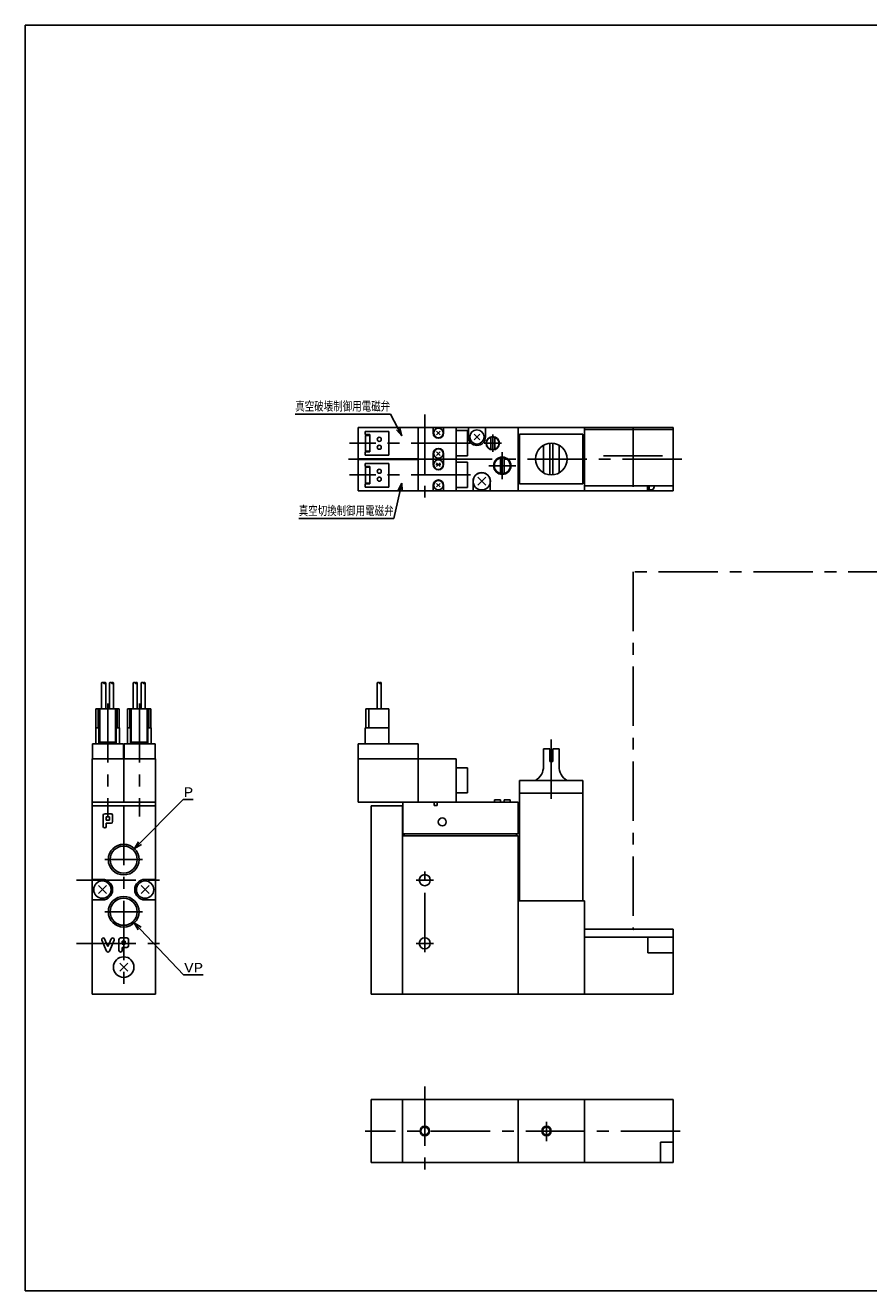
# Model space of a CAD drawing. Extents: x 20 to 584, y 10 to 410.
# Tile 1 of 2: x 20 to 287, y 10 to 410. Entities that reach past the tile are written whole.
import ezdxf
from ezdxf.enums import TextEntityAlignment as Align

# ---------------------------------------------------------------- set-up
doc = ezdxf.new("R2010")
doc.units = 0
doc.header["$LTSCALE"] = 15
doc.linetypes.add('CENTER', pattern=[2, 1.25, -0.25, 0.25, -0.25])
doc.layers.add('CSLAYER1', color=7, linetype='CONTINUOUS')
doc.styles.add('FX_FONT', font='monotxt', dxfattribs={"height": 1, "bigfont": 'bigfont'})

# ---------------------------------------------------------------- blocks, each defined once
blk = doc.blocks.new('FXDIM0000')
at = {"layer": 'CSLAYER1', "color": 3, "linetype": 'CONTINUOUS'}
for p, q in [((135.47322, 287.10301), (105.368385, 287.10301)), ((139.015137, 280.263446), (135.47322, 287.10301)), ((139.015137, 280.263446), (137.330099, 282.110241)), ((139.015137, 280.263446), (138.479249, 282.705336))]:
    blk.add_line(p, q, dxfattribs=at)
at = {"layer": 'CSLAYER1', "color": 3, "style": 'FX_FONT', "width": 1.034483}
blk.add_text('真空破壊制御用電磁弁', height=3, dxfattribs=at).set_placement((105.368385, 287.903015), (135.368385, 287.903015), align=Align.FIT)
blk = doc.blocks.new('FXDIM0001')
at = {"layer": 'CSLAYER1', "color": 3, "linetype": 'CONTINUOUS'}
for p, q in [((139.015137, 265.301901), (136.572435, 254.065474)), ((139.015137, 265.301901), (137.869879, 263.079653)), ((139.015137, 265.301901), (139.134438, 262.804749)), ((136.572435, 254.065474), (106.467598, 254.065474))]:
    blk.add_line(p, q, dxfattribs=at)
at = {"layer": 'CSLAYER1', "color": 3, "style": 'FX_FONT', "width": 1.034483}
blk.add_text('真空切換制御用電磁弁', height=3, dxfattribs=at).set_placement((106.467598, 254.865479), (136.467598, 254.865479), align=Align.FIT)
blk = doc.blocks.new('FXDIM0002')
at = {"layer": 'CSLAYER1', "color": 3, "linetype": 'CONTINUOUS'}
for p, q in [((54.540817, 149.7418), (69.911412, 165.311042)), ((69.911412, 165.311042), (73.111421, 165.311042)), ((54.540817, 149.7418), (55.776891, 151.914844)), ((54.540817, 149.7418), (56.69781, 151.005674))]:
    blk.add_line(p, q, dxfattribs=at)
at = {"layer": 'CSLAYER1', "color": 3, "style": 'FX_FONT', "width": 1.5}
blk.add_text('P', height=3, rotation=360, dxfattribs=at).set_placement((70.111427, 166.111038), (73.111427, 166.111038), align=Align.FIT)
blk = doc.blocks.new('FXDIM0003')
at = {"layer": 'CSLAYER1', "color": 3, "linetype": 'CONTINUOUS'}
for p, q in [((54.469541, 126.248674), (70.037634, 109.822804)), ((54.469541, 126.248674), (56.600326, 124.941097)), ((54.469541, 126.248674), (55.661066, 124.050887)), ((70.037634, 109.822804), (76.237633, 109.822804))]:
    blk.add_line(p, q, dxfattribs=at)
at = {"layer": 'CSLAYER1', "color": 3, "style": 'FX_FONT', "width": 1.2}
blk.add_text('VP', height=3, rotation=360, dxfattribs=at).set_placement((70.237633, 110.622803), (76.237633, 110.622803), align=Align.FIT)

msp = doc.modelspace()

# ---------------------------------------------------------------- linework, layer by layer
at = {"layer": 'CSLAYER1', "color": 7, "linetype": 'CONTINUOUS'}
for p, q in [((20, 10), (20, 410)), ((20, 410), (584, 410)), ((20, 10), (584, 10))]:
    msp.add_line(p, q, dxfattribs=at)
at = {"layer": 'CSLAYER1', "color": 3, "linetype": 'CENTER'}
for p, q in [((146.325043, 286.955924), (146.325043, 258.153166)), ((167.825043, 275.124878), (167.825043, 280.624878)), ((212.225043, 282.874878), (212.225043, 262.874878)), ((160.814894, 277.874878), (122.472025, 277.874878)), ((170.575043, 277.874878), (165.075043, 277.874878)), ((227.580201, 272.874878), (122.22167, 272.874878)), ((170.825043, 275.024878), (170.825043, 266.524878)), ((221.539422, 273.874878), (201.135497, 273.874878)), ((175.075043, 270.774878), (166.575043, 270.774878)), ((160.814894, 267.874878), (122.472025, 267.874878)), ((449.00587, 237.278731), (212.225043, 237.278731)), ((212.225043, 237.278731), (212.225043, 124.27971)), ((46.1229, 195.669232), (46.1229, 159.858116)), ((56.1229, 195.669232), (56.1229, 159.858116)), ((186.325043, 184.279912), (186.325043, 163.320637)), ((51.1229, 163.27971), (51.1229, 103.77971)), ((146.325043, 117.034258), (146.325043, 142.525162)), ((36.221752, 139.77971), (65.474553, 139.77971)), ((143.579591, 139.77971), (149.070495, 139.77971)), ((45.149074, 129.77971), (57.096725, 129.77971)), ((36.221752, 119.77971), (65.474553, 119.77971)), ((143.579591, 119.77971), (149.070495, 119.77971)), ((146.325043, 74.558747), (146.325043, 45.75599)), ((227.029677, 60.477702), (127.479415, 60.477702)), ((184.825043, 63.365081), (184.825043, 57.283175))]:
    msp.add_line(p, q, dxfattribs=at)
at = {"layer": 'CSLAYER1', "color": 3, "linetype": 'CONTINUOUS'}
for p, q in [((125.225043, 282.874878), (224.825043, 282.874878)), ((125.225043, 262.874878), (125.225043, 282.874878)), ((127.425043, 280.624878), (127.425043, 281.624878)), ((127.425043, 281.624878), (134.925043, 281.624878)), ((128.925043, 280.624878), (127.425043, 280.624878)), ((128.925043, 280.374878), (127.625043, 280.374878)), ((127.625043, 280.374878), (127.625043, 275.374878)), ((128.925043, 275.124878), (128.925043, 280.624878)), ((134.925043, 274.124878), (134.925043, 281.624878)), ((144.225043, 262.874878), (144.225043, 282.874878)), ((148.975043, 282.874878), (148.975043, 281.124878)), ((151.190728, 281.690563), (150.059357, 280.559192)), ((151.190728, 280.559192), (150.059357, 281.690563)), ((152.275043, 282.874878), (152.275043, 281.124878)), ((156.225043, 262.874878), (156.225043, 282.874878)), ((156.225043, 281.874878), (159.825043, 281.874878)), ((159.825043, 281.874878), (159.825043, 273.874878)), ((160.125043, 282.874878), (160.125043, 279.874878)), ((163.744282, 280.794116), (161.905804, 278.955639)), ((163.744282, 278.955639), (161.905804, 280.794116)), ((165.525043, 282.874878), (165.525043, 279.874878)), ((175.825043, 282.874878), (175.825043, 262.874878)), ((176.325043, 280.724878), (176.325043, 265.024878)), ((196.325043, 280.724878), (176.325043, 280.724878)), ((196.325043, 280.724878), (196.325043, 265.024878)), ((196.825043, 282.874878), (196.825043, 262.874878)), ((224.825043, 282.274878), (196.825043, 282.274878)), ((224.825043, 262.874878), (224.825043, 282.874878)), ((167.225043, 279.781827), (167.225043, 275.966071)), ((168.425043, 279.781827), (168.425043, 275.966071)), ((183.825043, 277.205005), (183.825043, 268.544751)), ((185.825043, 277.849815), (185.825043, 267.89994)), ((186.825043, 277.849815), (186.825043, 267.89994)), ((188.825043, 277.205005), (188.825043, 268.544751)), ((125.225043, 272.974878), (144.225043, 272.974878)), ((156.225043, 272.874878), (125.225043, 272.874878)), ((125.225043, 272.774878), (144.225043, 272.774878)), ((127.425043, 274.124878), (127.425043, 275.124878)), ((127.425043, 275.124878), (128.925043, 275.124878)), ((127.425043, 274.124878), (134.925043, 274.124878)), ((128.925043, 275.374878), (127.625043, 275.374878)), ((148.975043, 271.124878), (148.975043, 274.624878)), ((151.190728, 275.190563), (150.059357, 274.059192)), ((151.190728, 274.059192), (150.059357, 275.190563)), ((152.275043, 271.124878), (152.275043, 274.624878)), ((156.225043, 273.874878), (159.825043, 273.874878)), ((170.225043, 268.347945), (170.225043, 273.20181)), ((171.425043, 268.347945), (171.425043, 273.20181)), ((127.425043, 270.524878), (127.425043, 271.524878)), ((127.425043, 271.524878), (134.925043, 271.524878)), ((128.925043, 270.524878), (127.425043, 270.524878)), ((128.925043, 270.274878), (127.625043, 270.274878)), ((127.625043, 270.274878), (127.625043, 265.274878)), ((128.925043, 265.024878), (128.925043, 270.524878)), ((134.925043, 264.024878), (134.925043, 271.524878)), ((151.425043, 271.124878), (149.825043, 271.124878)), ((151.190728, 271.690563), (150.059357, 270.559192)), ((151.190728, 270.559192), (150.059357, 271.690563)), ((156.225043, 271.874878), (159.825043, 271.874878)), ((159.825043, 271.874878), (159.825043, 263.874878)), ((127.425043, 264.024878), (127.425043, 265.024878)), ((127.425043, 265.024878), (128.925043, 265.024878)), ((127.425043, 264.024878), (134.925043, 264.024878)), ((128.925043, 265.274878), (127.625043, 265.274878)), ((148.975043, 264.624878), (148.975043, 262.874878)), ((151.190728, 265.190563), (150.059357, 264.059192)), ((151.190728, 264.059192), (150.059357, 265.190563)), ((152.275043, 264.624878), (152.275043, 262.874878)), ((161.625043, 262.874878), (161.625043, 265.874878)), ((165.597835, 267.14767), (163.052251, 264.602085)), ((163.052251, 267.14767), (165.597835, 264.602085)), ((167.025043, 262.874878), (167.025043, 265.874878)), ((196.325043, 265.024878), (176.325043, 265.024878)), ((224.825043, 264.474878), (196.825043, 264.474878)), ((216.725043, 262.874878), (216.725043, 264.474878)), ((217.325043, 264.217428), (217.107715, 264.474878)), ((217.325043, 264.474878), (217.325043, 262.974878)), ((224.825043, 262.874878), (125.225043, 262.874878)), ((156.225043, 263.874878), (159.825043, 263.874878)), ((217.325043, 262.974878), (216.725043, 262.974878)), ((217.325043, 263.124878), (218.071542, 263.164)), ((44.1229, 193.87971), (44.1229, 202.095505)), ((45.4229, 193.87971), (45.4229, 202.095505)), ((46.6229, 193.87971), (46.6229, 202.095505)), ((47.9229, 193.87971), (47.9229, 202.095505)), ((54.1229, 193.87971), (54.1229, 202.095505)), ((55.4229, 193.87971), (55.4229, 202.095505)), ((56.6229, 193.87971), (56.6229, 202.095505)), ((57.9229, 193.87971), (57.9229, 202.095505)), ((131.275043, 193.87971), (131.275043, 202.095505)), ((132.575043, 193.87971), (132.575043, 202.095505)), ((49.6979, 193.87971), (42.3479, 193.87971)), ((42.3479, 187.87971), (42.3479, 193.87971)), ((43.0229, 193.87971), (43.0229, 187.87971)), ((43.5229, 193.87971), (43.5229, 183.37971)), ((48.5229, 193.87971), (48.5229, 183.37971)), ((49.0229, 193.87971), (49.0229, 187.87971)), ((49.6979, 187.87971), (49.6979, 193.87971)), ((59.6979, 193.87971), (52.3479, 193.87971)), ((52.3479, 187.87971), (52.3479, 193.87971)), ((53.0229, 193.87971), (53.0229, 187.87971)), ((53.5229, 193.87971), (53.5229, 183.37971)), ((58.5229, 193.87971), (58.5229, 183.37971)), ((59.0229, 193.87971), (59.0229, 187.87971)), ((59.6979, 187.87971), (59.6979, 193.87971)), ((134.947452, 193.87971), (127.647452, 193.87971)), ((127.647452, 187.87971), (127.647452, 193.87971)), ((128.64786, 187.87971), (128.64786, 193.87971)), ((134.947452, 182.87971), (134.947452, 193.87971)), ((42.2729, 187.87971), (42.2729, 182.87971)), ((42.2729, 187.87971), (43.5229, 187.87971)), ((43.2729, 187.87971), (43.2729, 182.87971)), ((48.5229, 187.87971), (49.7729, 187.87971)), ((48.7729, 187.87971), (48.7729, 182.87971)), ((49.7729, 187.87971), (49.7729, 182.87971)), ((52.2729, 187.87971), (52.2729, 182.87971)), ((52.2729, 187.87971), (53.5229, 187.87971)), ((53.2729, 187.87971), (53.2729, 182.87971)), ((58.5229, 187.87971), (59.7729, 187.87971)), ((58.7729, 187.87971), (58.7729, 182.87971)), ((59.7729, 187.87971), (59.7729, 182.87971)), ((134.947452, 187.87971), (127.447452, 187.87971)), ((127.447452, 187.87971), (127.447452, 182.87971)), ((41.2229, 182.87971), (51.0229, 182.87971)), ((41.2229, 182.87971), (41.2229, 178.07971)), ((43.5229, 183.37971), (48.5229, 183.37971)), ((51.0229, 182.87971), (51.0229, 178.07971)), ((61.0229, 182.87971), (51.2229, 182.87971)), ((51.2229, 182.87971), (51.2229, 178.07971)), ((53.5229, 183.37971), (58.5229, 183.37971)), ((61.0229, 182.87971), (61.0229, 178.07971)), ((125.247452, 182.87971), (125.247452, 164.37971)), ((125.247452, 182.87971), (144.247452, 182.87971)), ((144.247452, 182.87971), (144.247452, 164.37971)), ((183.825043, 181.27971), (183.825043, 175.77971)), ((183.825043, 181.27971), (185.825043, 181.27971)), ((185.825043, 181.27971), (185.825043, 177.27971)), ((186.825043, 181.27971), (186.825043, 177.27971)), ((186.825043, 181.27971), (188.825043, 181.27971)), ((188.825043, 181.27971), (188.825043, 175.275347)), ((41.1229, 103.77971), (41.1229, 178.07971)), ((61.1229, 178.07971), (41.1229, 178.07971)), ((51.1229, 178.07971), (51.1229, 164.37971)), ((61.1229, 103.77971), (61.1229, 178.07971)), ((125.247452, 178.07971), (156.247452, 178.07971)), ((156.247452, 178.07971), (156.247452, 164.37971)), ((185.825043, 177.27971), (186.825043, 177.27971)), ((156.247452, 175.32971), (159.847452, 175.32971)), ((159.847452, 175.32971), (159.847452, 167.32971)), ((176.325043, 171.27971), (196.325043, 171.27971)), ((176.325043, 171.27971), (176.325043, 133.27971)), ((196.325043, 171.27971), (196.325043, 133.27971)), ((61.1229, 164.37971), (41.1229, 164.37971)), ((175.847452, 164.37971), (125.247452, 164.37971)), ((139.347452, 164.37971), (139.347452, 154.37971)), ((149.247452, 164.37971), (149.247452, 163.37971)), ((150.247452, 164.37971), (150.247452, 163.37971)), ((156.247452, 167.32971), (159.847452, 167.32971)), ((168.325043, 165.13525), (170.225043, 165.13525)), ((168.325043, 165.13525), (168.325043, 164.37971)), ((170.225043, 165.13525), (170.225043, 164.37971)), ((173.325043, 165.13525), (171.425043, 165.13525)), ((171.425043, 165.13525), (171.425043, 164.37971)), ((173.325043, 165.13525), (173.325043, 164.37971)), ((175.847452, 164.37971), (175.847452, 154.37971)), ((176.325043, 167.27971), (196.325043, 167.27971)), ((61.1229, 163.27971), (41.1229, 163.27971)), ((44.6229, 160.27971), (44.6229, 156.77971)), ((45.1229, 160.77971), (47.1229, 160.77971)), ((47.6229, 160.27971), (47.6229, 158.27971)), ((129.325043, 163.27971), (129.325043, 103.77971)), ((129.325043, 163.27971), (139.325043, 163.27971)), ((139.325043, 163.27971), (139.325043, 103.77971)), ((149.247452, 163.37971), (150.247452, 163.37971)), ((45.6229, 159.77971), (46.6229, 159.77971)), ((45.6229, 159.77971), (45.6229, 158.77971)), ((45.6229, 158.77971), (46.6229, 158.77971)), ((45.6229, 157.77971), (47.1229, 157.77971)), ((45.6229, 157.77971), (45.6229, 156.77971)), ((46.6229, 159.77971), (46.6229, 158.77971)), ((175.825043, 153.77971), (139.325043, 153.77971)), ((175.847452, 154.37971), (139.347452, 154.37971)), ((139.825043, 153.77971), (139.825043, 154.37971)), ((175.325043, 154.37971), (175.325043, 153.77971)), ((175.825043, 153.77971), (175.825043, 103.77971)), ((45.149074, 146.27971), (57.096725, 146.27971)), ((44.3729, 140.02971), (41.1229, 140.02971)), ((61.1229, 140.02971), (57.8729, 140.02971)), ((45.645692, 138.052502), (43.100107, 135.506918)), ((43.100107, 138.052502), (45.645692, 135.506918)), ((59.145692, 138.052502), (56.600107, 135.506918)), ((59.145692, 135.506918), (56.600107, 138.052502)), ((41.1229, 133.52971), (44.3729, 133.52971)), ((57.8729, 133.52971), (61.1229, 133.52971)), ((175.825043, 133.27971), (196.825043, 133.27971)), ((196.825043, 103.77971), (196.825043, 133.27971)), ((196.825043, 124.27971), (224.825043, 124.27971)), ((224.825043, 103.77971), (224.825043, 124.27971)), ((44.163327, 120.83275), (45.663327, 117.33275)), ((45.082472, 121.22667), (46.1229, 118.799005)), ((47.163327, 121.22667), (46.1229, 118.799005)), ((48.082472, 120.83275), (46.582472, 117.33275)), ((49.6229, 117.52971), (49.6229, 121.02971)), ((52.1229, 121.52971), (50.1229, 121.52971)), ((51.6229, 120.52971), (50.6229, 120.52971)), ((50.6229, 119.52971), (50.6229, 120.52971)), ((51.6229, 119.52971), (51.6229, 120.52971)), ((52.6229, 119.02971), (52.6229, 121.02971)), ((224.825043, 121.77971), (196.825043, 121.77971)), ((216.825043, 121.77971), (216.825043, 116.77971)), ((51.6229, 119.52971), (50.6229, 119.52971)), ((52.1229, 118.52971), (50.6229, 118.52971)), ((50.6229, 118.52971), (50.6229, 117.52971)), ((224.825043, 116.77971), (216.825043, 116.77971)), ((52.395692, 113.552502), (49.850107, 111.006918)), ((52.395692, 111.006918), (49.850107, 113.552502)), ((41.1229, 103.77971), (61.1229, 103.77971)), ((129.325043, 103.77971), (224.825043, 103.77971)), ((129.325043, 70.477702), (224.825043, 70.477702)), ((129.325043, 70.477702), (129.325043, 50.477702)), ((139.325043, 70.477702), (139.325043, 50.477702)), ((175.825043, 70.477702), (175.825043, 50.477702)), ((196.825043, 70.477702), (196.825043, 50.477702)), ((224.825043, 70.477702), (224.825043, 50.477702)), ((220.825043, 50.477702), (220.825043, 56.977702)), ((224.825043, 56.977702), (220.825043, 56.977702)), ((224.825043, 50.477702), (129.325043, 50.477702))]:
    msp.add_line(p, q, dxfattribs=at)
for points in [[(44.7729, 202.095505), (44.771663, 202.109603), (44.767962, 202.123593), (44.761825, 202.13737), (44.7533, 202.150828), (44.74245, 202.163865), (44.729358, 202.176382), (44.714124, 202.188283), (44.696864, 202.199478), (44.677709, 202.209882), (44.656806, 202.219415), (44.634312, 202.228006), (44.6104, 202.235588), (44.58525, 202.242103), (44.559056, 202.247504), (44.532016, 202.251747), (44.504335, 202.254801), (44.476225, 202.256643), (44.4479, 202.257258), (44.419574, 202.256643), (44.391464, 202.254801), (44.363783, 202.251747), (44.336743, 202.247504), (44.310549, 202.242103), (44.2854, 202.235588), (44.261487, 202.228006), (44.238994, 202.219415), (44.21809, 202.209882), (44.198935, 202.199478), (44.181675, 202.188283), (44.166441, 202.176382), (44.15335, 202.163865), (44.142499, 202.150828), (44.133974, 202.13737), (44.127837, 202.123593), (44.124136, 202.109603), (44.1229, 202.095505)], [(44.7729, 202.095505), (44.774136, 202.081407), (44.777837, 202.067417), (44.783974, 202.05364), (44.792499, 202.040182), (44.80335, 202.027145), (44.816441, 202.014629), (44.831675, 202.002727), (44.848935, 201.991532), (44.86809, 201.981128), (44.888994, 201.971595), (44.911487, 201.963005), (44.9354, 201.955423), (44.960549, 201.948907), (44.986743, 201.943507), (45.013783, 201.939264), (45.041464, 201.936209), (45.069574, 201.934367), (45.0979, 201.933752), (45.126225, 201.934367), (45.154335, 201.936209), (45.182016, 201.939264), (45.209056, 201.943507), (45.23525, 201.948907), (45.2604, 201.955423), (45.284312, 201.963005), (45.306806, 201.971595), (45.327709, 201.981128), (45.346864, 201.991532), (45.364124, 202.002727), (45.379358, 202.014629), (45.39245, 202.027145), (45.4033, 202.040182), (45.411825, 202.05364), (45.417962, 202.067417), (45.421663, 202.081407), (45.4229, 202.095505), (45.421663, 202.109603), (45.417962, 202.123593), (45.411825, 202.13737), (45.4033, 202.150828), (45.39245, 202.163865), (45.379358, 202.176382), (45.364124, 202.188283), (45.346864, 202.199478), (45.327709, 202.209882), (45.306806, 202.219415), (45.284312, 202.228006), (45.2604, 202.235588), (45.23525, 202.242103), (45.209056, 202.247504), (45.182016, 202.251747), (45.154335, 202.254801), (45.126225, 202.256643), (45.0979, 202.257258), (45.069574, 202.256643), (45.041464, 202.254801), (45.013783, 202.251747), (44.986743, 202.247504), (44.960549, 202.242103), (44.9354, 202.235588), (44.911487, 202.228006), (44.888994, 202.219415), (44.86809, 202.209882), (44.848935, 202.199478), (44.831675, 202.188283), (44.816441, 202.176382), (44.80335, 202.163865), (44.792499, 202.150828), (44.783974, 202.13737), (44.777837, 202.123593), (44.774136, 202.109603), (44.7729, 202.095505)], [(47.2729, 202.095505), (47.271663, 202.109603), (47.267962, 202.123593), (47.261825, 202.13737), (47.2533, 202.150828), (47.24245, 202.163865), (47.229358, 202.176382), (47.214124, 202.188283), (47.196864, 202.199478), (47.177709, 202.209882), (47.156806, 202.219415), (47.134312, 202.228006), (47.1104, 202.235588), (47.08525, 202.242103), (47.059056, 202.247504), (47.032016, 202.251747), (47.004335, 202.254801), (46.976225, 202.256643), (46.9479, 202.257258), (46.919574, 202.256643), (46.891464, 202.254801), (46.863783, 202.251747), (46.836743, 202.247504), (46.810549, 202.242103), (46.7854, 202.235588), (46.761487, 202.228006), (46.738994, 202.219415), (46.71809, 202.209882), (46.698935, 202.199478), (46.681675, 202.188283), (46.666441, 202.176382), (46.65335, 202.163865), (46.642499, 202.150828), (46.633974, 202.13737), (46.627837, 202.123593), (46.624136, 202.109603), (46.6229, 202.095505)], [(47.2729, 202.095505), (47.274136, 202.081407), (47.277837, 202.067417), (47.283974, 202.05364), (47.292499, 202.040182), (47.30335, 202.027145), (47.316441, 202.014629), (47.331675, 202.002727), (47.348935, 201.991532), (47.36809, 201.981128), (47.388994, 201.971595), (47.411487, 201.963005), (47.4354, 201.955423), (47.460549, 201.948907), (47.486743, 201.943507), (47.513783, 201.939264), (47.541464, 201.936209), (47.569574, 201.934367), (47.5979, 201.933752), (47.626225, 201.934367), (47.654335, 201.936209), (47.682016, 201.939264), (47.709056, 201.943507), (47.73525, 201.948907), (47.7604, 201.955423), (47.784312, 201.963005), (47.806806, 201.971595), (47.827709, 201.981128), (47.846864, 201.991532), (47.864124, 202.002727), (47.879358, 202.014629), (47.89245, 202.027145), (47.9033, 202.040182), (47.911825, 202.05364), (47.917962, 202.067417), (47.921663, 202.081407), (47.9229, 202.095505), (47.921663, 202.109603), (47.917962, 202.123593), (47.911825, 202.13737), (47.9033, 202.150828), (47.89245, 202.163865), (47.879358, 202.176382), (47.864124, 202.188283), (47.846864, 202.199478), (47.827709, 202.209882), (47.806806, 202.219415), (47.784312, 202.228006), (47.7604, 202.235588), (47.73525, 202.242103), (47.709056, 202.247504), (47.682016, 202.251747), (47.654335, 202.254801), (47.626225, 202.256643), (47.5979, 202.257258), (47.569574, 202.256643), (47.541464, 202.254801), (47.513783, 202.251747), (47.486743, 202.247504), (47.460549, 202.242103), (47.4354, 202.235588), (47.411487, 202.228006), (47.388994, 202.219415), (47.36809, 202.209882), (47.348935, 202.199478), (47.331675, 202.188283), (47.316441, 202.176382), (47.30335, 202.163865), (47.292499, 202.150828), (47.283974, 202.13737), (47.277837, 202.123593), (47.274136, 202.109603), (47.2729, 202.095505)], [(54.7729, 202.095505), (54.771663, 202.109603), (54.767962, 202.123593), (54.761825, 202.13737), (54.7533, 202.150828), (54.74245, 202.163865), (54.729358, 202.176382), (54.714124, 202.188283), (54.696864, 202.199478), (54.677709, 202.209882), (54.656806, 202.219415), (54.634312, 202.228006), (54.6104, 202.235588), (54.58525, 202.242103), (54.559056, 202.247504), (54.532016, 202.251747), (54.504335, 202.254801), (54.476225, 202.256643), (54.4479, 202.257258), (54.419574, 202.256643), (54.391464, 202.254801), (54.363783, 202.251747), (54.336743, 202.247504), (54.310549, 202.242103), (54.2854, 202.235588), (54.261487, 202.228006), (54.238994, 202.219415), (54.21809, 202.209882), (54.198935, 202.199478), (54.181675, 202.188283), (54.166441, 202.176382), (54.15335, 202.163865), (54.142499, 202.150828), (54.133974, 202.13737), (54.127837, 202.123593), (54.124136, 202.109603), (54.1229, 202.095505)], [(54.7729, 202.095505), (54.774136, 202.081407), (54.777837, 202.067417), (54.783974, 202.05364), (54.792499, 202.040182), (54.80335, 202.027145), (54.816441, 202.014629), (54.831675, 202.002727), (54.848935, 201.991532), (54.86809, 201.981128), (54.888994, 201.971595), (54.911487, 201.963005), (54.9354, 201.955423), (54.960549, 201.948907), (54.986743, 201.943507), (55.013783, 201.939264), (55.041464, 201.936209), (55.069574, 201.934367), (55.0979, 201.933752), (55.126225, 201.934367), (55.154335, 201.936209), (55.182016, 201.939264), (55.209056, 201.943507), (55.23525, 201.948907), (55.2604, 201.955423), (55.284312, 201.963005), (55.306806, 201.971595), (55.327709, 201.981128), (55.346864, 201.991532), (55.364124, 202.002727), (55.379358, 202.014629), (55.39245, 202.027145), (55.4033, 202.040182), (55.411825, 202.05364), (55.417962, 202.067417), (55.421663, 202.081407), (55.4229, 202.095505), (55.421663, 202.109603), (55.417962, 202.123593), (55.411825, 202.13737), (55.4033, 202.150828), (55.39245, 202.163865), (55.379358, 202.176382), (55.364124, 202.188283), (55.346864, 202.199478), (55.327709, 202.209882), (55.306806, 202.219415), (55.284312, 202.228006), (55.2604, 202.235588), (55.23525, 202.242103), (55.209056, 202.247504), (55.182016, 202.251747), (55.154335, 202.254801), (55.126225, 202.256643), (55.0979, 202.257258), (55.069574, 202.256643), (55.041464, 202.254801), (55.013783, 202.251747), (54.986743, 202.247504), (54.960549, 202.242103), (54.9354, 202.235588), (54.911487, 202.228006), (54.888994, 202.219415), (54.86809, 202.209882), (54.848935, 202.199478), (54.831675, 202.188283), (54.816441, 202.176382), (54.80335, 202.163865), (54.792499, 202.150828), (54.783974, 202.13737), (54.777837, 202.123593), (54.774136, 202.109603), (54.7729, 202.095505)], [(57.2729, 202.095505), (57.271663, 202.109603), (57.267962, 202.123593), (57.261825, 202.13737), (57.2533, 202.150828), (57.24245, 202.163865), (57.229358, 202.176382), (57.214124, 202.188283), (57.196864, 202.199478), (57.177709, 202.209882), (57.156806, 202.219415), (57.134312, 202.228006), (57.1104, 202.235588), (57.08525, 202.242103), (57.059056, 202.247504), (57.032016, 202.251747), (57.004335, 202.254801), (56.976225, 202.256643), (56.9479, 202.257258), (56.919574, 202.256643), (56.891464, 202.254801), (56.863783, 202.251747), (56.836743, 202.247504), (56.810549, 202.242103), (56.7854, 202.235588), (56.761487, 202.228006), (56.738994, 202.219415), (56.71809, 202.209882), (56.698935, 202.199478), (56.681675, 202.188283), (56.666441, 202.176382), (56.65335, 202.163865), (56.642499, 202.150828), (56.633974, 202.13737), (56.627837, 202.123593), (56.624136, 202.109603), (56.6229, 202.095505)], [(57.2729, 202.095505), (57.274136, 202.081407), (57.277837, 202.067417), (57.283974, 202.05364), (57.292499, 202.040182), (57.30335, 202.027145), (57.316441, 202.014629), (57.331675, 202.002727), (57.348935, 201.991532), (57.36809, 201.981128), (57.388994, 201.971595), (57.411487, 201.963005), (57.4354, 201.955423), (57.460549, 201.948907), (57.486743, 201.943507), (57.513783, 201.939264), (57.541464, 201.936209), (57.569574, 201.934367), (57.5979, 201.933752), (57.626225, 201.934367), (57.654335, 201.936209), (57.682016, 201.939264), (57.709056, 201.943507), (57.73525, 201.948907), (57.7604, 201.955423), (57.784312, 201.963005), (57.806806, 201.971595), (57.827709, 201.981128), (57.846864, 201.991532), (57.864124, 202.002727), (57.879358, 202.014629), (57.89245, 202.027145), (57.9033, 202.040182), (57.911825, 202.05364), (57.917962, 202.067417), (57.921663, 202.081407), (57.9229, 202.095505), (57.921663, 202.109603), (57.917962, 202.123593), (57.911825, 202.13737), (57.9033, 202.150828), (57.89245, 202.163865), (57.879358, 202.176382), (57.864124, 202.188283), (57.846864, 202.199478), (57.827709, 202.209882), (57.806806, 202.219415), (57.784312, 202.228006), (57.7604, 202.235588), (57.73525, 202.242103), (57.709056, 202.247504), (57.682016, 202.251747), (57.654335, 202.254801), (57.626225, 202.256643), (57.5979, 202.257258), (57.569574, 202.256643), (57.541464, 202.254801), (57.513783, 202.251747), (57.486743, 202.247504), (57.460549, 202.242103), (57.4354, 202.235588), (57.411487, 202.228006), (57.388994, 202.219415), (57.36809, 202.209882), (57.348935, 202.199478), (57.331675, 202.188283), (57.316441, 202.176382), (57.30335, 202.163865), (57.292499, 202.150828), (57.283974, 202.13737), (57.277837, 202.123593), (57.274136, 202.109603), (57.2729, 202.095505)], [(131.925043, 202.095505), (131.923806, 202.109603), (131.920105, 202.123593), (131.913969, 202.13737), (131.905443, 202.150828), (131.894593, 202.163865), (131.881501, 202.176382), (131.866267, 202.188283), (131.849007, 202.199478), (131.829853, 202.209882), (131.808949, 202.219415), (131.786455, 202.228006), (131.762543, 202.235588), (131.737394, 202.242103), (131.711199, 202.247504), (131.684159, 202.251747), (131.656479, 202.254801), (131.628368, 202.256643), (131.600043, 202.257258), (131.571717, 202.256643), (131.543607, 202.254801), (131.515927, 202.251747), (131.488886, 202.247504), (131.462692, 202.242103), (131.437543, 202.235588), (131.413631, 202.228006), (131.391137, 202.219415), (131.370233, 202.209882), (131.351078, 202.199478), (131.333818, 202.188283), (131.318585, 202.176382), (131.305493, 202.163865), (131.294643, 202.150828), (131.286117, 202.13737), (131.27998, 202.123593), (131.27628, 202.109603), (131.275043, 202.095505)], [(131.925043, 202.095505), (131.92628, 202.081407), (131.92998, 202.067417), (131.936117, 202.05364), (131.944643, 202.040182), (131.955493, 202.027145), (131.968585, 202.014629), (131.983818, 202.002727), (132.001078, 201.991532), (132.020233, 201.981128), (132.041137, 201.971595), (132.063631, 201.963005), (132.087543, 201.955423), (132.112692, 201.948907), (132.138886, 201.943507), (132.165927, 201.939264), (132.193607, 201.936209), (132.221717, 201.934367), (132.250043, 201.933752), (132.278368, 201.934367), (132.306479, 201.936209), (132.334159, 201.939264), (132.361199, 201.943507), (132.387394, 201.948907), (132.412543, 201.955423), (132.436455, 201.963005), (132.458949, 201.971595), (132.479853, 201.981128), (132.499007, 201.991532), (132.516267, 202.002727), (132.531501, 202.014629), (132.544593, 202.027145), (132.555443, 202.040182), (132.563969, 202.05364), (132.570105, 202.067417), (132.573806, 202.081407), (132.575043, 202.095505), (132.573806, 202.109603), (132.570105, 202.123593), (132.563969, 202.13737), (132.555443, 202.150828), (132.544593, 202.163865), (132.531501, 202.176382), (132.516267, 202.188283), (132.499007, 202.199478), (132.479853, 202.209882), (132.458949, 202.219415), (132.436455, 202.228006), (132.412543, 202.235588), (132.387394, 202.242103), (132.361199, 202.247504), (132.334159, 202.251747), (132.306479, 202.254801), (132.278368, 202.256643), (132.250043, 202.257258), (132.221717, 202.256643), (132.193607, 202.254801), (132.165927, 202.251747), (132.138886, 202.247504), (132.112692, 202.242103), (132.087543, 202.235588), (132.063631, 202.228006), (132.041137, 202.219415), (132.020233, 202.209882), (132.001078, 202.199478), (131.983818, 202.188283), (131.968585, 202.176382), (131.955493, 202.163865), (131.944643, 202.150828), (131.936117, 202.13737), (131.92998, 202.123593), (131.92628, 202.109603), (131.925043, 202.095505)]]:
    msp.add_lwpolyline(points, dxfattribs=at)
for centre, radius in [((150.625043, 281.124878), 1.5), ((162.825043, 279.874878), 2.25), ((131.925043, 279.124878), 0.65), ((131.925043, 276.624878), 0.65), ((150.625043, 274.624878), 1.5), ((167.825043, 277.874878), 2.1), ((167.825043, 277.873949), 2), ((186.325043, 272.874878), 5), ((150.625043, 271.124878), 1.5), ((170.825043, 270.774878), 2.75), ((170.825043, 270.774878), 2.5), ((131.925043, 269.024878), 0.65), ((164.325043, 265.874878), 2.75), ((131.925043, 266.524878), 0.65), ((150.625043, 264.624878), 1.5), ((151.847452, 158.17971), 1.25), ((51.1229, 146.27971), 4.865), ((51.1229, 146.27971), 4.285), ((146.325043, 139.77971), 1.75), ((44.3729, 136.77971), 2.75), ((57.8729, 136.77971), 2.75), ((51.1229, 129.77971), 4.865), ((51.1229, 129.77971), 4.285), ((146.325043, 119.77971), 1.75), ((51.1229, 112.27971), 3.25), ((146.325043, 60.477702), 1.5), ((146.325043, 60.477702), 1.25), ((184.825043, 60.477702), 1.5), ((184.825043, 60.477702), 1.25)]:
    msp.add_circle(centre, radius, dxfattribs=at)
for centre, radius, start, end in [((150.625043, 281.124878), 1.65, 180, 360), ((150.625043, 274.624878), 1.65, 0, 180), ((162.825043, 279.874878), 2.7, 180, 360), ((150.625043, 271.124878), 1.65, 180, 360), ((164.325043, 265.874878), 2.7, 0, 180), ((150.625043, 264.624878), 1.65, 0, 180), ((213.025043, 265.374878), 6, 344.244463, 351.373073), ((218.029674, 263.962904), 0.8, 273, 344.244463), ((178.97897, 175.527528), 4.85263, -61.088099, 2.97889), ((193.671116, 175.527528), 4.85263, 177.02111, 241.088099), ((45.1229, 160.27971), 0.5, 90, 180), ((47.1229, 160.27971), 0.5, 0, 90), ((45.1229, 156.77971), 0.5, 180, 360), ((47.1229, 158.27971), 0.5, 270, 360), ((44.3729, 136.77971), 3.25, -90, 90), ((57.8729, 136.77971), 3.25, 90, 270), ((44.6229, 121.02971), 0.5, 23.198591, 203.198591), ((47.6229, 121.02971), 0.5, -23.198591, 156.801409), ((50.1229, 121.02971), 0.5, 90, 180), ((52.1229, 121.02971), 0.5, 0, 90), ((46.1229, 117.52971), 0.5, 203.198591, 336.801409), ((50.1229, 117.52971), 0.5, 180, 360), ((52.1229, 119.02971), 0.5, 270, 360)]:
    msp.add_arc(centre, radius, start, end, dxfattribs=at)
at = {"layer": 'CSLAYER1', "color": 3}
for p in [(212.225043, 273.874878), (212.225043, 124.27971)]:
    msp.add_point(p, dxfattribs=at)

# ---------------------------------------------------------------- block references
at = {"layer": 'CSLAYER1'}
for name in ['FXDIM0000', 'FXDIM0001', 'FXDIM0002', 'FXDIM0003']:
    msp.add_blockref(name, (0, 0), dxfattribs=at)

doc.saveas('drawing.dxf')
